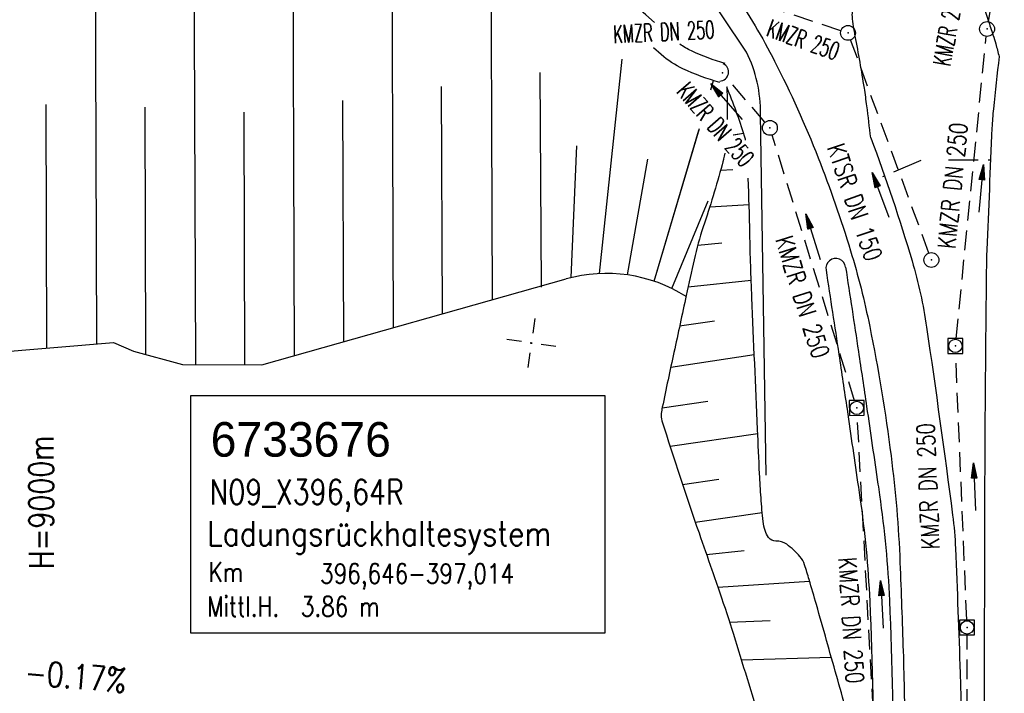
# Model space of a CAD drawing. Extents: x 0 to 1135, y 0 to 594.
# Tile 15 of 153: x 174 to 273, y 187 to 255. Entities that reach past the tile are written whole.
import ezdxf
from ezdxf.enums import TextEntityAlignment as Align

# ---------------------------------------------------------------- set-up
doc = ezdxf.new("R2010")
doc.units = 0
doc.header["$LTSCALE"] = 2
doc.header["$MEASUREMENT"] = 0
for name, pattern in [('AUSGEZOGEN', [0]), ('BAB-FM2', [2.6, 1.5, -0.5, 0.1, -0.5]), ('GESTRICH-X2', [1.5, 1, -0.5])]:
    doc.linetypes.add(name, pattern=pattern)
doc.layers.get('0').update_dxf_attribs({"color": 8, "linetype": 'AUSGEZOGEN'})
for name, color, linetype in [('BAB_FM', 8, 'BAB-FM2'), ('BOESCHG', 8, 'AUSGEZOGEN'), ('BW-SCHRIFT', 8, 'AUSGEZOGEN'), ('Böschungen', 15, 'CONTINUOUS'), ('DURCHL', 200, 'GESTRICH-X2'), ('FBRTOP', 8, 'AUSGEZOGEN'), ('KANAL', 200, 'GESTRICH-X2'), ('LAERMWAND', 8, 'AUSGEZOGEN'), ('MULDE', 8, 'AUSGEZOGEN'), ('NETZ', 250, 'AUSGEZOGEN'), ('NZ', 8, 'AUSGEZOGEN'), ('PFEIL', 200, 'CONTINUOUS'), ('SCHSYMBOL', 200, 'AUSGEZOGEN'), ('Strassen', 15, 'CONTINUOUS'), ('TEXTO', 200, 'CONTINUOUS')]:
    doc.layers.add(name, color=color, linetype=linetype)
doc.styles.add('ROMANS', font='romans.shx', dxfattribs={"width": 0.8})
doc.styles.add('UNIR-O', font='unir_o.shx')

# ---------------------------------------------------------------- blocks, each defined once
blk = doc.blocks.new('IKR')
at = {"color": 0}
for p, q in [((0, 1), (0, 2.5)), ((-2.5, 0), (-1, 0)), ((1, 0), (2.5, 0)), ((0, -2.5), (0, -1))]:
    blk.add_line(p, q, dxfattribs=at)
blk.add_circle((0, 0), 0.05, dxfattribs=at)
blk.add_point((0, 0), dxfattribs=at)
blk = doc.blocks.new('GST')
at = {"color": 0}
blk.add_circle((0, 0), 0.75, dxfattribs=at)
blk.add_point((0, 0), dxfattribs=at)
blk = doc.blocks.new('10')
blk.add_blockref('GST', (0, 0))
blk = doc.blocks.new('20')
blk.add_lwpolyline([(-0.754, -0.751), (0.754, -0.751), (0.754, 0.75), (-0.754, 0.75)], close=True)
blk.add_circle((0, 0), 0.676)
blk.add_point((0, 0))
blk = doc.blocks.new('42')
at = {"color": 0}
blk.add_arc((-0.025, -0.311), 0.91, 12.5363, 167.4637, dxfattribs=at)
blk.add_point((0, 0), dxfattribs=at)
blk = doc.blocks.new('PFEIL2')
at = {"color": 0}
for p, q in [((0.88, 0.002), (-2.401, -0.012)), ((0.881, -0.271), (0.879, 0.276)), ((0.879, 0.276), (2.429, 0.009)), ((0.911, 0.27), (0.879, 0.265)), ((0.965, 0.261), (0.879, 0.246)), ((1.019, 0.252), (0.879, 0.228)), ((1.073, 0.242), (0.879, 0.209)), ((1.127, 0.233), (0.879, 0.191)), ((1.181, 0.224), (0.879, 0.172)), ((1.235, 0.214), (0.879, 0.154)), ((1.289, 0.205), (0.879, 0.135)), ((1.343, 0.196), (0.879, 0.117)), ((1.397, 0.187), (0.879, 0.098)), ((1.451, 0.177), (0.879, 0.08)), ((1.505, 0.168), (0.879, 0.061)), ((1.559, 0.159), (0.88, 0.043)), ((1.613, 0.149), (0.88, 0.024)), ((1.668, 0.14), (0.88, 0.006)), ((1.722, 0.131), (0.88, -0.013)), ((1.776, 0.121), (0.88, -0.031)), ((1.83, 0.112), (0.88, -0.05)), ((1.884, 0.103), (0.88, -0.068)), ((1.938, 0.094), (0.88, -0.087)), ((1.992, 0.084), (0.88, -0.105)), ((2.046, 0.075), (0.88, -0.124)), ((2.1, 0.066), (0.88, -0.142)), ((2.154, 0.056), (0.88, -0.161)), ((2.208, 0.047), (0.88, -0.179)), ((2.262, 0.038), (0.881, -0.198)), ((2.316, 0.029), (0.881, -0.216)), ((2.37, 0.019), (0.881, -0.235)), ((2.424, 0.01), (0.881, -0.253)), ((2.429, 0.009), (0.881, -0.271))]:
    blk.add_line(p, q, dxfattribs=at)

msp = doc.modelspace()

# ---------------------------------------------------------------- linework, layer by layer
at = {"layer": 'BAB_FM', "flags": 128}
for points in [[(264.772, 240.663), (260.125, 238.648)], [(264.772, 240.663), (260.125, 238.648)], [(267.594, 240.713), (272.589, 240.72)], [(267.594, 240.713), (272.589, 240.72)]]:
    msp.add_lwpolyline(points, dxfattribs=at)
at = {"layer": 'BOESCHG'}
for p, q in [((245.81, 243.242), (246.869, 243.403)), ((245.887, 243.253), (246.869, 243.403)), ((244.545, 239.676), (245.794, 239.739)), ((244.545, 239.676), (245.794, 239.739)), ((243.439, 235.949), (247.423, 236.209)), ((243.439, 235.949), (247.423, 236.209)), ((242.226, 232.08), (244.675, 232.327)), ((242.226, 232.08), (244.675, 232.327)), ((241.262, 227.865), (247.632, 228.54)), ((241.262, 227.865), (247.632, 228.54)), ((240.401, 223.91), (243.907, 224.444)), ((240.401, 223.91), (243.907, 224.444)), ((239.502, 219.75), (247.946, 221.025)), ((239.502, 219.75), (247.946, 221.025)), ((238.631, 215.62), (243.26, 216.307)), ((238.631, 215.62), (243.26, 216.307)), ((239.425, 211.735), (248.293, 213.031)), ((239.425, 211.735), (248.293, 213.031)), ((240.688, 207.88), (244.367, 208.417)), ((240.688, 207.88), (244.367, 208.417)), ((241.976, 204.071), (248.748, 205.041)), ((241.976, 204.071), (248.748, 205.041)), ((243.109, 200.796), (246.924, 201.199)), ((243.109, 200.796), (246.924, 201.199)), ((244.268, 197.465), (253.536, 198.098)), ((244.268, 197.465), (253.536, 198.098)), ((245.454, 193.924), (249.559, 194.093)), ((245.454, 193.924), (249.559, 194.093)), ((246.64, 190.119), (255.735, 190.39)), ((246.64, 190.119), (255.735, 190.39))]:
    msp.add_line(p, q, dxfattribs=at)
for points in [[(245.162, 248.092, -0.015417), (245.196, 244.802, -0.052192)], [(247.07, 242.718, 0.016124), (246.955, 243.13, 0.021999), (245.162, 248.092)], [(244.957, 241.394, -0.024222), (244.699, 240.231, -0.013753), (242.785, 233.932, 0.026275), (241.866, 230.61, 0.000688), (241.075, 227.008, 0.00043), (239.822, 221.236, 0.001925), (238.645, 215.687, 0.017422), (238.539, 215.069, 0.110728), (238.603, 214.313, 0.006937), (242.358, 202.961, 0.000592), (243.652, 199.239, -0.00095), (244.457, 196.918, -0.007372), (245.837, 192.714, -0.003489), (248.558, 183.771, -0.038607), (249.658, 178.646, -0.013705), (251.228, 163.985, -0.047392), (251.057, 152.919, -0.061061), (249.078, 144.546, -0.096366), (245.953, 139.406, -0.106549), (241.517, 136.238, -0.071997), (236.977, 135.01, -0.069493), (232.107, 135.1, -0.07614), (227.531, 136.638, 0.006209)], [(244.831, 240.761, -0.011091), (244.699, 240.231, -0.013753), (242.785, 233.932, 0.026275), (241.866, 230.61, 0.000688), (241.075, 227.008, 0.00043), (239.822, 221.236, 0.001925), (238.645, 215.687, 0.017422), (238.539, 215.069, 0.110728), (238.603, 214.313, 0.006937), (242.358, 202.961, 0.000592), (243.652, 199.239, -0.00095), (244.457, 196.918, -0.007372), (245.837, 192.714, -0.003489), (248.558, 183.771, -0.038607), (249.658, 178.646, -0.013705), (251.228, 163.985, -0.047392), (251.057, 152.919, -0.061061), (249.078, 144.546, -0.096366), (245.953, 139.406, -0.106549), (241.517, 136.238, -0.071997), (236.977, 135.01, -0.069493), (232.107, 135.1, -0.07614), (227.531, 136.638, 0.006209)], [(259.967, 176.999, -0.005532), (258.021, 182.543, -0.012584), (257.254, 185.009, -0.000673), (255.263, 192.071, 0.001302), (254.228, 195.721, 0.002607), (253.493, 198.241, 0.004365), (253.033, 199.74, 0.102465), (252.563, 200.579, 0.053778), (251.23, 201.816, 0.178307), (250.129, 202.142, -0.262265), (249.399, 202.492, -0.068749), (249.033, 203.209, -0.059477), (248.834, 204.116, -0.006243), (248.629, 206.512, -0.006112), (248.481, 208.963, -0.001127), (248.275, 213.447, -0.000379), (247.701, 226.791, -0.005147), (247.496, 233.22, 0.002799), (247.342, 238.879, 0.066368)]]:
    msp.add_lwpolyline(points, format="xyb", dxfattribs=at)
at = {"layer": 'BW-SCHRIFT'}
msp.add_lwpolyline([(190.981, 216.871), (232.839, 216.871), (232.839, 192.81), (190.981, 192.81)], close=True, dxfattribs=at)
at = {"layer": 'Böschungen', "linetype": 'Continuous'}
for points in [[(181.259, 271.068), (181.453, 222.114)], [(181.259, 271.068), (181.453, 222.114)], [(191.26, 271.104), (191.438, 220.026)], [(191.26, 271.104), (191.438, 220.026)], [(201.261, 271.1), (201.425, 220.938)], [(201.261, 271.1), (201.425, 220.938)], [(211.262, 271.135), (211.43, 223.75)], [(211.262, 271.135), (211.43, 223.75)], [(221.262, 271.169), (221.436, 226.563)], [(221.262, 271.169), (221.436, 226.563)], [(25, 249.535), (33.067, 247.813), (38.096, 246.044), (58.077, 238.117), (83.142, 228.172), (108.133, 222.726), (118.148, 221.888), (133.163, 221.081), (154.186, 219.872), (158.182, 220.137), (183.151, 222.242), (185.165, 221.374), (190.138, 220.005), (198.14, 219.984), (228.928, 228.664)], [(25, 249.535), (33.067, 247.813), (38.096, 246.044), (58.077, 238.117), (83.142, 228.172), (108.133, 222.726), (118.148, 221.888), (133.163, 221.081), (154.186, 219.872), (158.182, 220.137), (183.151, 222.242), (185.165, 221.374), (190.138, 220.005), (198.14, 219.984), (228.928, 228.664)], [(226.416, 227.844), (226.314, 249.545)], [(226.416, 227.844), (226.314, 249.545)], [(216.409, 225.131), (216.336, 248.133)], [(216.409, 225.131), (216.336, 248.133)], [(176.409, 221.682), (176.36, 246.335)], [(176.409, 221.682), (176.36, 246.335)], [(186.421, 221.045), (186.366, 246.047)], [(186.421, 221.045), (186.366, 246.047)], [(206.453, 222.319), (206.357, 246.721)], [(206.453, 222.319), (206.357, 246.721)], [(196.439, 220.007), (196.375, 245.559)], [(196.439, 220.007), (196.375, 245.559)]]:
    msp.add_lwpolyline(points, dxfattribs=at)
at = {"layer": 'DURCHL'}
msp.add_line((249.021, 244.528), (245.229, 248.947), dxfattribs=at)
msp.add_line((249.021, 244.528), (245.229, 248.947), dxfattribs=at)
at = {"layer": 'FBRTOP'}
for points in [[(180.983, 349.608, 0.000056), (198.297, 349.654, -0.000026), (235.492, 349.755, -0.000211)], [(180.983, 349.608, 0.000056), (198.297, 349.654, -0.000026), (235.492, 349.755, -0.000211)], [(276.961, 178.756, -0.000007), (276.993, 196.849, -0.000085), (276.996, 198.264, -0.000014), (277.004, 202.155, -0.000025), (277.009, 204.317, -0.00065), (277.019, 206.986, -0.00017), (277.072, 217.228, -0.001042), (277.146, 226.797, -0.003095), (277.197, 230.018, -0.001096), (277.203, 230.262, -0.000238), (277.233, 231.381, -0.003789), (277.461, 237.89, -0.004257), (277.758, 243.68, -0.003133), (277.772, 243.889, -0.000465), (277.875, 245.3, -0.022037), (278.394, 249.672, -0.016615), (279.527, 255.398, -0.039321), (281.288, 260.948, -0.034775), (284.182, 266.859, -0.009284), (285.864, 269.642, -0.011153), (287.357, 271.9, -0.019777)], [(276.961, 178.756, -0.000007), (276.993, 196.849, -0.000085), (276.996, 198.264, -0.000014), (277.004, 202.155, -0.000025), (277.009, 204.317, -0.00065), (277.019, 206.986, -0.00017), (277.072, 217.228, -0.001042), (277.146, 226.797, -0.003095), (277.197, 230.018, -0.001096), (277.203, 230.262, -0.000238), (277.233, 231.381, -0.003789), (277.461, 237.89, -0.004257), (277.758, 243.68, -0.003133), (277.772, 243.889, -0.000465), (277.875, 245.3, -0.022037), (278.394, 249.672, -0.016615), (279.527, 255.398, -0.039321), (281.288, 260.948, -0.034775), (284.182, 266.859, -0.009284), (285.864, 269.642, -0.011153), (287.357, 271.9, -0.019777)], [(234.585, 271.683, -0.021447), (240.139, 265.357, -0.018966), (245.82, 257.721, -0.032311), (250.006, 250.694, -0.024688), (254.4, 240.937, -0.019316), (257.68, 231.521, -0.024415), (259.614, 223.872, -0.017895), (261.77, 210.776, -0.021877), (262.677, 199.955, -0.001923), (262.999, 191.007, -0.003843), (263.109, 186.527, -0.002811), (263.226, 176.046, -0.014681), (263.178, 174.039, -0.004035), (263.104, 172.833, -0.006153), (263.039, 172.044, -0.005276), (262.963, 171.313, -0.000301), (261.476, 158.511, -0.002053), (260.052, 146.74, -0.003661), (259.179, 140.148, -0.054366), (258.579, 137.778, -0.030716), (256.828, 133.831, -0.012202), (256.467, 133.177, -0.056133)], [(259.717, 242.963, -0.018398), (263.897, 230.486, -0.035319), (265.366, 223.785, -0.003871), (267.997, 204.774, -0.021923), (268.288, 201.397, -0.002471), (268.757, 188.769, -0.004901), (268.899, 182.4, -0.00033), (268.95, 178.15, -0.000776), (268.968, 176.344, -0.007106)], [(259.717, 242.963, -0.018398), (263.897, 230.486, -0.035319), (265.366, 223.785, -0.003871), (267.997, 204.774, -0.021923), (268.288, 201.397, -0.002471), (268.757, 188.769, -0.004901), (268.899, 182.4, -0.00033), (268.95, 178.15, -0.000776), (268.968, 176.344, -0.007106)]]:
    msp.add_lwpolyline(points, format="xyb", dxfattribs=at)
at = {"layer": 'FBRTOP', "flags": 128}
for points in [[(259.717, 242.963, 0.00381), (259.33, 246.174, 0.006767), (259.074, 247.978, 0.009425), (258.152, 253.234, -0.024983), (257.867, 255.228, -0.04829), (257.868, 255.57, -0.016861), (257.999, 256.537, -0.130233), (258.717, 258.116, -0.095895), (260.514, 259.61, -0.077916), (262.074, 260.173, -0.07034), (263.907, 260.267, -0.066788), (266.298, 259.725, -0.066147), (268.483, 258.563, -0.045151), (270.649, 256.699, -0.105026), (271.308, 255.649, -0.006643), (271.594, 254.834, -0.003696), (272.078, 253.36, -0.008123), (272.352, 252.454, -0.005746), (272.704, 251.162)], [(259.717, 242.963, 0.00381), (259.33, 246.174, 0.006767), (259.074, 247.978, 0.009425), (258.152, 253.234, -0.024983), (257.867, 255.228, -0.04829), (257.868, 255.57, -0.016861), (257.999, 256.537, -0.130233), (258.717, 258.116, -0.095895), (260.514, 259.61, -0.077916), (262.074, 260.173, -0.07034), (263.907, 260.267, -0.066788), (266.298, 259.725, -0.066147), (268.483, 258.563, -0.045151), (270.649, 256.699, -0.105026), (271.308, 255.649, -0.006643), (271.594, 254.834, -0.003696), (272.078, 253.36, -0.008123), (272.352, 252.454, -0.005746), (272.704, 251.162)], [(272.704, 251.162, 0.005081), (272.119, 245.877, 0.013892), (271.979, 243.937, 0.000888), (271.454, 231.617, 0.007165), (271.413, 230.089, 0.001217), (271.288, 217.27, 0.001206), (271.225, 204.331, 0.000144), (271.211, 198.275, 0.000048), (271.178, 179.871, 0.00101), (271.184, 159.295, 0.002015), (271.25, 148.989, 0.020735), (271.342, 147.199, 0.002477), (272.813, 132.285, 0.01754), (273.272, 128.987, 0.00783), (274.673, 121.663)], [(272.704, 251.162, 0.005081), (272.119, 245.877, 0.013892), (271.979, 243.937, 0.000888), (271.454, 231.617, 0.007165), (271.413, 230.089, 0.001217), (271.288, 217.27, 0.001206), (271.225, 204.331, 0.000144), (271.211, 198.275, 0.000048), (271.178, 179.871, 0.00101), (271.184, 159.295, 0.002015), (271.25, 148.989, 0.020735), (271.342, 147.199, 0.002477), (272.813, 132.285, 0.01754), (273.272, 128.987, 0.00783), (274.673, 121.663)]]:
    msp.add_lwpolyline(points, format="xyb", dxfattribs=at)
at = {"layer": 'KANAL'}
for p, q in [((271.611, 254.707), (273.101, 262.986)), ((256.709, 253.79), (245.736, 257.429)), ((265.607, 231.286), (257.683, 252.862)), ((268.356, 222.627), (271.4, 253.222)), ((249.021, 244.528), (245.229, 248.947)), ((258.091, 216.35), (249.751, 243.225)), ((269.432, 194.163), (268.304, 221.151)), ((260.764, 170.205), (258.354, 214.861)), ((269.534, 164.164), (269.469, 192.643))]:
    msp.add_line(p, q, dxfattribs=at)
at = {"layer": 'LAERMWAND'}
msp.add_lwpolyline([(249.135, 208.818), (248.577, 245.338, 0.117141), (247.169, 251.625), (242.301, 258.891, 0.004883), (240.537, 261.461, 0.001948), (234.931, 269.391, 0.006672), (233.255, 271.678, 0.054412), (227.243, 278.072, 0.036244), (216.652, 285.876, 0.02945), (205.377, 292.089, 0.02232), (189.738, 298.704, 0.013833), (172.805, 304.463, 0.043082), (167.184, 305.685, 0.016066), (158.845, 306.487, -0.015568), (150.239, 307.305, -0.008142), (145.029, 308.052, 0.027615), (143.484, 308.212, 0.009491), (141.506, 308.269, 0.000762), (116.873, 308.482, 0.000323), (112.673, 308.509, 0.000021), (48.917, 308.876, 0.005084), (25.101, 308.77, 0.000006), (25, 308.769)], format="xyb", dxfattribs=at)
msp.add_lwpolyline([(249.135, 208.818), (248.577, 245.338, 0.117141), (247.169, 251.625), (242.301, 258.891, 0.004883), (240.537, 261.461, 0.001948), (234.931, 269.391, 0.006672), (233.255, 271.678, 0.054412), (227.243, 278.072, 0.036244), (216.652, 285.876, 0.02945), (205.377, 292.089, 0.02232), (189.738, 298.704, 0.013833), (172.805, 304.463, 0.043082), (167.184, 305.685, 0.016066), (158.845, 306.487, -0.015568), (150.239, 307.305, -0.008142), (145.029, 308.052, 0.027615), (143.484, 308.212, 0.009491), (141.506, 308.269, 0.000762), (116.873, 308.482, 0.000323), (112.673, 308.509, 0.000021), (48.917, 308.876, 0.005084), (25.101, 308.77, 0.000006), (25, 308.769)], format="xyb", dxfattribs=at)
at = {"layer": 'MULDE'}
msp.add_lwpolyline([(237.852, 254.625), (236.969, 255.398), (235.986, 256.259)], dxfattribs=at)
for points in [[(244.475, 248.554, -0.043131), (240.737, 249.931, -0.070084), (238.534, 251.371), (237.759, 252.049)], [(245.002, 250.483, -0.043131), (241.587, 251.741, -0.046223), (240.405, 252.436)], [(255.198, 229.57, -0.000702), (256.497, 221.029, -0.001079), (257.321, 215.474, -0.000068), (258.47, 207.605, -0.000494), (258.627, 206.524, -0.024357), (259.616, 196.055, -0.013518), (259.967, 176.999, -0.003707), (259.866, 170.662, -0.019917), (259.796, 169.561, -0.010187), (259.421, 166.537, 0.004702), (258.522, 159.891, 0.006312), (257.725, 152.823, -0.006285), (256.93, 145.774, -0.036377), (256.218, 142.221, -0.027319), (254.651, 137.571, -0.061631), (252.79, 134.186, -0.060757), (250.123, 131.307, -0.035538), (247.823, 129.625, -0.033389), (245.137, 128.181, -0.035883), (242.271, 127.119, -0.046755), (240.041, 126.691, -0.067417), (237.868, 126.774, -0.022923), (230.971, 128.307, -0.047363), (220.606, 132.334, 0.013876)], [(255.198, 229.57, -0.000702), (256.497, 221.029, -0.001079), (257.321, 215.474, -0.000068), (258.47, 207.605, -0.000494), (258.627, 206.524, -0.024357), (259.616, 196.055, -0.013518), (259.967, 176.999, -0.003707), (259.866, 170.662, -0.019917), (259.796, 169.561, -0.010187), (259.421, 166.537, 0.004702), (258.522, 159.891, 0.006312), (257.725, 152.823, -0.006285), (256.93, 145.774, -0.036377), (256.218, 142.221, -0.027319), (254.651, 137.571, -0.061631), (252.79, 134.186, -0.060757), (250.123, 131.307, -0.035538), (247.823, 129.625, -0.033389), (245.137, 128.181, -0.035883), (242.271, 127.119, -0.046755), (240.041, 126.691, -0.067417), (237.868, 126.774, -0.022923), (230.971, 128.307, -0.047363), (220.606, 132.334, 0.013876)], [(257.175, 229.874, -0.000702), (258.474, 221.327, -0.001079), (259.3, 215.763, -0.000068), (260.449, 207.894, -0.000494), (260.606, 206.809, -0.024357), (261.614, 196.146, -0.013518), (261.967, 176.982, -0.003707), (261.865, 170.615, -0.019917), (261.786, 169.355, -0.010187), (261.4, 166.251, 0.004702), (260.507, 159.641, 0.006312), (259.715, 152.623, -0.006285), (258.914, 145.525, -0.036377), (258.145, 141.687, -0.027319), (256.509, 136.83, -0.061631), (254.411, 133.015, -0.060757), (251.415, 129.78, -0.035538), (248.885, 127.931, -0.033389), (245.964, 126.36, -0.035883), (242.83, 125.199, -0.046755), (240.233, 124.7, -0.067417), (237.523, 124.804, -0.022923), (230.448, 126.377, -0.018871), (229.052, 126.812, -0.023465)], [(257.175, 229.874, -0.000702), (258.474, 221.327, -0.001079), (259.3, 215.763, -0.000068), (260.449, 207.894, -0.000494), (260.606, 206.809, -0.024357), (261.614, 196.146, -0.013518), (261.967, 176.982, -0.003707), (261.865, 170.615, -0.019917), (261.786, 169.355, -0.010187), (261.4, 166.251, 0.004702), (260.507, 159.641, 0.006312), (259.715, 152.623, -0.006285), (258.914, 145.525, -0.036377), (258.145, 141.687, -0.027319), (256.509, 136.83, -0.061631), (254.411, 133.015, -0.060757), (251.415, 129.78, -0.035538), (248.885, 127.931, -0.033389), (245.964, 126.36, -0.035883), (242.83, 125.199, -0.046755), (240.233, 124.7, -0.067417), (237.523, 124.804, -0.022923), (230.448, 126.377, -0.018871), (229.052, 126.812, -0.023465)]]:
    msp.add_lwpolyline(points, format="xyb", dxfattribs=at)
msp.add_arc((256.184, 229.74), 1, 7.71541, 189.73288, dxfattribs=at)
msp.add_arc((256.184, 229.74), 1, 7.71541, 189.73288, dxfattribs=at)
at = {"layer": 'Strassen', "linetype": 'Continuous'}
for p, q in [((232.29, 229.21), (234.59, 250.892)), ((243.556, 247.816), (243.829, 248.741)), ((237.831, 228.427), (242.401, 243.905)), ((237.831, 228.427), (242.344, 243.711)), ((229.432, 228.797), (230.005, 242.147)), ((229.432, 228.797), (230.005, 242.147)), ((235.12, 229.076), (237.181, 240.79)), ((235.12, 229.076), (237.181, 240.79)), ((239.62, 227.686), (243.298, 236.556)), ((239.62, 227.686), (243.298, 236.556))]:
    msp.add_line(p, q, dxfattribs=at)
msp.add_arc((232.998, 214.227), 15, 57.54323, 105.74371, dxfattribs=at)
msp.add_arc((232.998, 214.227), 15, 57.54323, 105.74371, dxfattribs=at)

# ---------------------------------------------------------------- block references
at = {"layer": 'NETZ', "rotation": 171.9288}
msp.add_blockref('IKR', (225.4, 222.185), dxfattribs=at)
msp.add_blockref('IKR', (225.4, 222.185), dxfattribs=at)
at = {"layer": 'PFEIL'}
for p, rotation in [((245.131, 246.614), 130.6905595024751), ((270.875, 237.825), 84.29355950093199), ((260.714, 237.161), 110.1458595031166), ((253.89, 232.938), 107.228259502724), ((270.217, 207.631), 92.37105950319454), ((260.851, 195.733), 93.07575950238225)]:
    msp.add_blockref('PFEIL2', p, dxfattribs=dict(at, rotation=rotation))
at = {"layer": 'SCHSYMBOL'}
for name, p, rotation in [('10', (257.424, 253.565), 0.1293595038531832), ('10', (257.424, 253.565), 0.1293595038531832), ('10', (271.483, 253.961), 0.1293595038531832), ('10', (271.483, 253.961), 0.1293595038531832), ('42', (244.739, 249.519), 258.3427892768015), ('42', (244.739, 249.519), 258.3427892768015), ('10', (249.524, 243.954), 0.1293595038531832), ('10', (249.524, 243.954), 0.1293595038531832), ('10', (265.854, 230.585), 0.1293595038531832), ('10', (265.854, 230.585), 0.1293595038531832), ('20', (268.278, 221.889), 0.1293595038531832), ('20', (268.278, 221.889), 0.1293595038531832), ('20', (258.311, 215.618), 0.1293595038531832), ('20', (258.311, 215.618), 0.1293595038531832), ('20', (269.457, 193.405), 0.1293595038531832), ('20', (269.457, 193.405), 0.1293595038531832)]:
    msp.add_blockref(name, p, dxfattribs=dict(at, rotation=rotation))

# ---------------------------------------------------------------- texts
at = {"layer": 'BW-SCHRIFT', "style": 'UNIR-O'}
msp.add_text('6733676', height=3.5, rotation=360, dxfattribs=at).set_placement((192.985, 210.683))
at = {"layer": 'BW-SCHRIFT', "style": 'ROMANS'}
for s, height, width, p in [('N09_X396,64R', 2.5, 0.8, (192.884, 205.86)), ('Ladungsrückhaltesystem', 2.5, 0.85, (192.649, 201.661)), ('Km', 2, 0.8, (192.764, 198.016)), ('396,646-397,014', 2, 0.8, (204.045, 197.855)), ('Mittl.H.  3.86 m', 2, 0.8, (192.634, 194.528))]:
    msp.add_text(s, height=height, rotation=360, dxfattribs=dict(at, width=width)).set_placement(p)
at = {"layer": 'NZ', "style": 'ROMANS', "width": 0.8}
for s, rotation, p in [('H=9000m', 90.12921, (177.119, 199.301)), ('H=9000m', 90.12921, (177.119, 199.301)), ('-0.17%%%', 355.12921, (174.104, 187.647)), ('-0.17%%%', 355.12921, (174.104, 187.647))]:
    msp.add_text(s, height=2.5, rotation=rotation, dxfattribs=at).set_placement(p)
at = {"layer": 'TEXTO', "style": 'ROMANS'}
for s, rotation, width, p in [('KMZR 250', 79.77096, 0.6, (268.429, 253.799)), ('KMZR DN 250', 2.74766, 0.6, (238.843, 252.768)), ('KMZR 250', 340.43192, 0.6, (252.601, 252.028)), ('KMZR DN 250', 311.0255, 0.6, (243.359, 243.702)), ('KMZR DN 250', 84.29356, 0.75, (268.897, 238.016)), ('KTSR DN 150', 288.68839, 0.75, (257.253, 236.153)), ('KMZR DN 250', 287.44272, 0.75, (251.959, 226.577)), ('KMZR DN 250', 92.37106, 0.75, (266.409, 207.723)), ('KMZR DN 250', 273.48689, 0.75, (256.852, 194.074))]:
    msp.add_text(s, height=1.8, rotation=rotation, dxfattribs=dict(at, width=width)).set_placement(p, align=Align.CENTER)

doc.saveas('drawing.dxf')
